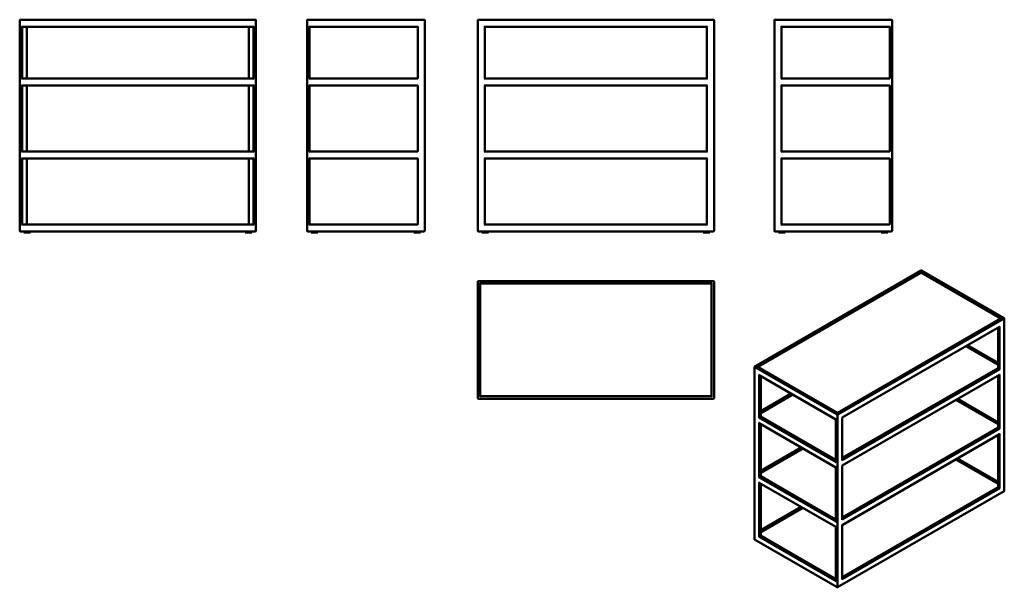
# Model space of a CAD drawing. Header units: millimetres. Extents: x 336 to 4520, y 467 to 2879.
import ezdxf

# ---------------------------------------------------------------- set-up
doc = ezdxf.new("R2010")
doc.units = ezdxf.units.MM
doc.header["$LTSCALE"] = 11.111111
doc.layers.add('Visible (ANSI)', color=7, linetype='Continuous', lineweight=50)
doc.layers.add('Visible Narrow (ANSI)', color=7, linetype='Continuous', lineweight=35)

msp = doc.modelspace()

# ---------------------------------------------------------------- linework, layer by layer
at = {"layer": 'Visible (ANSI)'}
for p, q in [((336.4, 2877.4), (336.4, 1981.4)), ((1338.4, 2879.4), (338.4, 2879.4)), ((346.4, 2849.4), (344.4, 2851.4)), ((346.4, 2849.4), (1330.4, 2849.4)), ((346.4, 2629.4), (346.4, 2849.4)), ((366.4, 2629.4), (366.4, 2849.4)), ((1310.4, 2849.4), (1310.4, 2629.4)), ((1330.4, 2849.4), (1332.4, 2851.4)), ((1330.4, 2849.4), (1330.4, 2629.4)), ((1340.4, 1981.4), (1340.4, 2877.4)), ((1557.5, 2877.4), (1557.5, 1981.4)), ((2055.5, 2879.4), (1559.5, 2879.4)), ((1567.5, 2849.4), (1565.5, 2851.4)), ((1567.5, 2629.4), (1567.5, 2849.4)), ((1567.5, 2849.4), (2027.5, 2849.4)), ((2027.5, 2849.4), (2029.5, 2851.4)), ((2027.5, 2849.4), (2027.5, 2629.4)), ((2057.5, 1981.4), (2057.5, 2877.4)), ((2282.6, 2877.4), (2282.6, 1981.4)), ((3284.6, 2879.4), (2284.6, 2879.4)), ((2312.6, 2849.4), (2310.6, 2851.4)), ((2312.6, 2629.4), (2312.6, 2849.4)), ((2312.6, 2849.4), (3256.6, 2849.4)), ((3256.6, 2849.4), (3258.6, 2851.4)), ((3256.6, 2849.4), (3256.6, 2629.4)), ((3286.6, 1981.4), (3286.6, 2877.4)), ((3543, 2877.4), (3543, 1981.4)), ((4041, 2879.4), (3545, 2879.4)), ((3573, 2849.4), (3571, 2851.4)), ((3573, 2849.4), (4033, 2849.4)), ((3573, 2629.4), (3573, 2849.4)), ((4033, 2849.4), (4035, 2851.4)), ((4033, 2849.4), (4033, 2629.4)), ((4043, 1981.4), (4043, 2877.4)), ((346.4, 2629.4), (344.4, 2627.4)), ((346.4, 2599.4), (344.4, 2601.4)), ((1330.4, 2629.4), (346.4, 2629.4)), ((346.4, 2599.4), (1330.4, 2599.4)), ((346.4, 2319.4), (346.4, 2599.4)), ((366.4, 2319.4), (366.4, 2599.4)), ((1310.4, 2599.4), (1310.4, 2319.4)), ((1332.4, 2627.4), (1330.4, 2629.4)), ((1330.4, 2599.4), (1332.4, 2601.4)), ((1330.4, 2599.4), (1330.4, 2319.4)), ((1567.5, 2629.4), (1565.5, 2627.4)), ((1567.5, 2599.4), (1565.5, 2601.4)), ((2027.5, 2629.4), (1567.5, 2629.4)), ((1567.5, 2599.4), (2027.5, 2599.4)), ((1567.5, 2319.4), (1567.5, 2599.4)), ((2029.5, 2627.4), (2027.5, 2629.4)), ((2027.5, 2599.4), (2029.5, 2601.4)), ((2027.5, 2599.4), (2027.5, 2319.4)), ((2312.6, 2629.4), (2310.6, 2627.4)), ((2312.6, 2599.4), (2310.6, 2601.4)), ((3256.6, 2629.4), (2312.6, 2629.4)), ((2312.6, 2319.4), (2312.6, 2599.4)), ((2312.6, 2599.4), (3256.6, 2599.4)), ((3258.6, 2627.4), (3256.6, 2629.4)), ((3256.6, 2599.4), (3258.6, 2601.4)), ((3256.6, 2599.4), (3256.6, 2319.4)), ((3573, 2629.4), (3571, 2627.4)), ((3573, 2599.4), (3571, 2601.4)), ((4033, 2629.4), (3573, 2629.4)), ((3573, 2599.4), (4033, 2599.4)), ((3573, 2319.4), (3573, 2599.4)), ((4035, 2627.4), (4033, 2629.4)), ((4033, 2599.4), (4035, 2601.4)), ((4033, 2599.4), (4033, 2319.4)), ((346.4, 2319.4), (344.4, 2317.4)), ((1330.4, 2319.4), (346.4, 2319.4)), ((1332.4, 2317.4), (1330.4, 2319.4)), ((1567.5, 2319.4), (1565.5, 2317.4)), ((2027.5, 2319.4), (1567.5, 2319.4)), ((2029.5, 2317.4), (2027.5, 2319.4)), ((2312.6, 2319.4), (2310.6, 2317.4)), ((3256.6, 2319.4), (2312.6, 2319.4)), ((3258.6, 2317.4), (3256.6, 2319.4)), ((3573, 2319.4), (3571, 2317.4)), ((4033, 2319.4), (3573, 2319.4)), ((4035, 2317.4), (4033, 2319.4)), ((346.4, 2289.4), (344.4, 2291.4)), ((346.4, 2009.4), (346.4, 2289.4)), ((346.4, 2289.4), (1330.4, 2289.4)), ((366.4, 2009.4), (366.4, 2289.4)), ((1310.4, 2289.4), (1310.4, 2009.4)), ((1330.4, 2289.4), (1332.4, 2291.4)), ((1330.4, 2289.4), (1330.4, 2009.4)), ((1567.5, 2289.4), (1565.5, 2291.4)), ((1567.5, 2289.4), (2027.5, 2289.4)), ((1567.5, 2009.4), (1567.5, 2289.4)), ((2027.5, 2289.4), (2029.5, 2291.4)), ((2027.5, 2289.4), (2027.5, 2009.4)), ((2312.6, 2289.4), (2310.6, 2291.4)), ((2312.6, 2009.4), (2312.6, 2289.4)), ((2312.6, 2289.4), (3256.6, 2289.4)), ((3256.6, 2289.4), (3258.6, 2291.4)), ((3256.6, 2289.4), (3256.6, 2009.4)), ((3573, 2289.4), (3571, 2291.4)), ((3573, 2009.4), (3573, 2289.4)), ((3573, 2289.4), (4033, 2289.4)), ((4033, 2289.4), (4035, 2291.4)), ((4033, 2289.4), (4033, 2009.4)), ((344.4, 2007.4), (346.4, 2009.4)), ((1330.4, 2009.4), (346.4, 2009.4)), ((1330.4, 2009.4), (1332.4, 2007.4)), ((1565.5, 2007.4), (1567.5, 2009.4)), ((2027.5, 2009.4), (1567.5, 2009.4)), ((2027.5, 2009.4), (2029.5, 2007.4)), ((2310.6, 2007.4), (2312.6, 2009.4)), ((3256.6, 2009.4), (2312.6, 2009.4)), ((3256.6, 2009.4), (3258.6, 2007.4)), ((3571, 2007.4), (3573, 2009.4)), ((4033, 2009.4), (3573, 2009.4)), ((4033, 2009.4), (4035, 2007.4)), ((338.4, 1979.4), (1338.4, 1979.4)), ((354.4, 1979.4), (354.4, 1974.4)), ((354.4, 1974.4), (382.4, 1974.4)), ((382.4, 1979.4), (382.4, 1974.4)), ((1294.4, 1974.4), (1294.4, 1979.4)), ((1322.4, 1974.4), (1294.4, 1974.4)), ((1322.4, 1974.4), (1322.4, 1979.4)), ((1559.5, 1979.4), (2055.5, 1979.4)), ((1575.5, 1974.4), (1575.5, 1979.4)), ((1603.5, 1974.4), (1575.5, 1974.4)), ((1603.5, 1974.4), (1603.5, 1979.4)), ((2011.5, 1979.4), (2011.5, 1974.4)), ((2011.5, 1974.4), (2039.5, 1974.4)), ((2039.5, 1979.4), (2039.5, 1974.4)), ((2284.6, 1979.4), (3284.6, 1979.4)), ((2300.6, 1979.4), (2300.6, 1974.4)), ((2300.6, 1974.4), (2328.6, 1974.4)), ((2328.6, 1979.4), (2328.6, 1974.4)), ((3240.6, 1974.4), (3240.6, 1979.4)), ((3268.6, 1974.4), (3240.6, 1974.4)), ((3268.6, 1974.4), (3268.6, 1979.4)), ((3545, 1979.4), (4041, 1979.4)), ((3561, 1974.4), (3561, 1979.4)), ((3589, 1974.4), (3561, 1974.4)), ((3589, 1974.4), (3589, 1979.4)), ((3997, 1979.4), (3997, 1974.4)), ((3997, 1974.4), (4025, 1974.4)), ((4025, 1979.4), (4025, 1974.4)), ((4166.4, 1812.9), (3459.3, 1404.6)), ((4167.4, 1805.2), (3472.6, 1404.1)), ((4167.4, 1805.2), (4167.4, 1807.9)), ((4167.4, 1804.5), (4167.4, 1805.2)), ((4505.8, 1609.8), (4167.4, 1805.2)), ((4519.1, 1610.4), (4168.4, 1812.9)), ((2282.6, 1766.6), (2282.6, 1270.6)), ((3284.6, 1768.6), (2284.6, 1768.6)), ((2292.6, 1758.6), (2290.6, 1760.6)), ((2292.6, 1758.6), (3276.6, 1758.6)), ((2292.6, 1278.6), (2292.6, 1758.6)), ((2292.7, 1758.5), (2292.7, 1278.7)), ((2294.7, 1756.5), (2292.7, 1758.5)), ((3276.5, 1758.5), (2292.7, 1758.5)), ((3274.5, 1756.5), (3276.5, 1758.5)), ((3276.5, 1278.7), (3276.5, 1758.5)), ((3276.6, 1758.6), (3278.6, 1760.6)), ((3276.6, 1758.6), (3276.6, 1278.6)), ((3286.6, 1270.6), (3286.6, 1766.6)), ((4507.6, 1609.8), (3811, 1207.6)), ((4520.1, 877.1), (4520.1, 1608.7)), ((4499.7, 1574.5), (3831.4, 1188.6)), ((4493.5, 1397.5), (4493.5, 1570.9)), ((4493.5, 1412.8), (4356.6, 1491.9)), ((4363.7, 1496), (4493.5, 1421.1)), ((3458.3, 671.3), (3458.3, 1402.9)), ((3811, 1207.6), (3470.8, 1404.1)), ((4493.5, 1397.5), (3831.4, 1015.3)), ((4494.1, 1397.2), (4493.5, 1397.5)), ((4494.1, 1397.2), (4498.3, 1394.7)), ((4501.1, 1393.1), (4498.3, 1394.7)), ((3804.7, 1180.5), (3478.7, 1368.7)), ((3484.9, 1191.8), (3484.9, 1365.1)), ((4499.7, 1370.4), (3831.4, 984.5)), ((4493.5, 1144.4), (4493.5, 1366.8)), ((2284.6, 1268.6), (3284.6, 1268.6)), ((2290.6, 1276.6), (2292.6, 1278.6)), ((3276.6, 1278.6), (2292.6, 1278.6)), ((2292.7, 1278.7), (2294.7, 1280.7)), ((2292.7, 1278.7), (3276.5, 1278.7)), ((3274.5, 1280.7), (3276.5, 1278.7)), ((3276.6, 1278.6), (3278.6, 1276.6)), ((3484.9, 1215.3), (3614.7, 1290.2)), ((3621.8, 1286.1), (3484.9, 1207.1)), ((4493.5, 1159.7), (4314.1, 1263.2)), ((4321.3, 1267.4), (4493.5, 1167.9)), ((3480.1, 1189), (3477.2, 1187.3)), ((3480.1, 1189), (3484.3, 1191.4)), ((3484.9, 1191.8), (3484.3, 1191.4)), ((3804.7, 1007.1), (3484.9, 1191.8)), ((3804.7, 1180.5), (3805.3, 1180.8)), ((3804.7, 999.9), (3804.7, 1180.5)), ((3811, 1207.6), (3811, 1210.3)), ((3811, 1206.9), (3811, 1207.6)), ((3831.4, 1188.6), (3830.8, 1189)), ((3831.4, 1008), (3831.4, 1188.6)), ((3804.7, 976.3), (3478.7, 1164.6)), ((3484.9, 938.6), (3484.9, 1161)), ((4493.5, 1144.4), (3831.4, 762.1)), ((4494.1, 1144.1), (4493.5, 1144.4)), ((4494.1, 1144.1), (4498.3, 1141.6)), ((4501.1, 1140), (4498.3, 1141.6)), ((4499.7, 1117.3), (3831.4, 731.4)), ((4493.5, 891.3), (4493.5, 1113.7)), ((3484.9, 962.2), (3657.1, 1061.6)), ((3664.2, 1057.5), (3484.9, 953.9)), ((4493.5, 906.7), (4314.2, 1010.2)), ((4493.5, 914.8), (4321.3, 1014.2)), ((3804.7, 976.3), (3805.3, 976.7)), ((3804.7, 746.8), (3804.7, 976.3)), ((3831.4, 984.5), (3830.8, 984.8)), ((3831.4, 754.9), (3831.4, 984.5)), ((3480.1, 935.9), (3477.2, 934.2)), ((3480.1, 935.9), (3484.3, 938.3)), ((3484.9, 938.6), (3484.3, 938.3)), ((3804.7, 754), (3484.9, 938.6)), ((3804.7, 723.2), (3478.7, 911.5)), ((3484.9, 685.5), (3484.9, 907.9)), ((4493.5, 891.3), (3831.4, 509)), ((4493.5, 891.3), (4494.1, 891)), ((4498.3, 888.5), (4494.1, 891)), ((4498.3, 888.5), (4501.1, 886.9)), ((3812, 467.1), (4519.1, 875.3)), ((3657.1, 808.5), (3484.9, 709.1)), ((3664.2, 804.4), (3484.9, 700.9)), ((3804.7, 723.2), (3805.3, 723.6)), ((3804.7, 493.7), (3804.7, 723.2)), ((3831.4, 731.4), (3830.8, 731.7)), ((3831.4, 501.8), (3831.4, 731.4)), ((3459.3, 669.6), (3810, 467.1)), ((3477.2, 681.1), (3480.1, 682.7)), ((3484.3, 685.2), (3480.1, 682.7)), ((3484.3, 685.2), (3484.9, 685.5)), ((3804.7, 500.9), (3484.9, 685.5))]:
    msp.add_line(p, q, dxfattribs=at)
for centre, start, end in [((338.4, 2877.4), 90, 180), ((1338.4, 2877.4), 0, 90), ((1559.5, 2877.4), 90, 180), ((2055.5, 2877.4), 0, 90), ((2284.6, 2877.4), 90, 180), ((3284.6, 2877.4), 0, 90), ((3545, 2877.4), 90, 180), ((4041, 2877.4), 0, 90), ((338.4, 1981.4), 180, 270), ((1338.4, 1981.4), 270, 0), ((1559.5, 1981.4), 180, 270), ((2055.5, 1981.4), 270, 0), ((2284.6, 1981.4), 180, 270), ((3284.6, 1981.4), 270, 0), ((3545, 1981.4), 180, 270), ((4041, 1981.4), 270, 0), ((4167.4, 1811.1), 60, 120), ((2284.6, 1766.6), 90, 180), ((3284.6, 1766.6), 0, 90), ((4518.1, 1608.7), 0, 60), ((3460.3, 1402.9), 120, 180), ((2284.6, 1270.6), 180, 270), ((3284.6, 1270.6), 270, 0), ((4518.1, 877.1), 300, 0), ((3460.3, 671.3), 180, 240), ((3811, 468.8), 240, 300)]:
    msp.add_arc(centre, 2, start, end, dxfattribs=at)
for centre, major_axis, start_param, end_param in [((4503.8, 1608.7), (-2.83, 0), 3.460708, 4.712389), ((4509.6, 1608.7), (2.83, 0), 1.570796, 2.356194), ((4499.7, 1576.8), (-1.41, -2.45), 0.785398, 1.570796), ((3468.8, 1402.9), (-2.83, 0), 3.926991, 4.712389), ((3474.6, 1402.9), (2.83, 0), 1.570796, 2.822477), ((3478.7, 1371.1), (1.41, -2.45), 4.712389, 5.497787), ((4499.7, 1372.7), (-1.41, -2.45), 0.785398, 1.570796), ((3478.7, 1166.9), (1.41, -2.45), 4.712389, 5.497787), ((4499.7, 1119.6), (-1.41, -2.45), 0.785398, 1.570796), ((3829.4, 1006.9), (-1.41, -2.45), 1.570796, 2.356194), ((3806.7, 998.7), (1.41, -2.45), 3.926991, 4.712389), ((3478.7, 913.8), (1.41, -2.45), 4.712389, 5.497787), ((3829.4, 753.8), (-1.41, -2.45), 1.570796, 2.356194), ((3806.7, 745.6), (1.41, -2.45), 3.926991, 4.712389), ((3806.7, 492.5), (-1.41, 2.45), 0.785398, 1.570796), ((3829.4, 500.7), (-1.41, -2.45), 1.570796, 2.356194)]:
    msp.add_ellipse(centre, major_axis=major_axis, ratio=0.57735, start_param=start_param, end_param=end_param, dxfattribs=at)
at = {"layer": 'Visible Narrow (ANSI)'}
for p, q in [((3460.3, 1404.5), (4167.4, 1812.8)), ((4167.4, 1807.9), (3468.8, 1404.5)), ((3474.6, 1404.5), (4167.4, 1804.5)), ((4167.4, 1812.8), (4518.1, 1610.3)), ((4509.6, 1610.3), (4167.4, 1807.9)), ((4167.4, 1804.5), (4503.8, 1610.3)), ((4503.8, 1610.3), (3811, 1210.3)), ((3811, 1206.9), (4509.6, 1610.3)), ((4518.1, 1610.3), (3811, 1202)), ((3812.4, 1199.6), (4519.5, 1607.8)), ((4519.5, 1607.8), (4519.5, 876.3)), ((4501.1, 1576), (3830.8, 1189)), ((4494.1, 1397.2), (4494.1, 1571.2)), ((4498.3, 1573.7), (4498.3, 1394.7)), ((4501.1, 1393.1), (4501.1, 1576)), ((4356, 1491.5), (4493.5, 1412.1)), ((4493.5, 1415.5), (4358.9, 1493.2)), ((4363.1, 1495.6), (4493.5, 1420.4)), ((3458.9, 670.5), (3458.9, 1402.1)), ((3458.9, 1402.1), (3809.6, 1199.6)), ((3811, 1202), (3460.3, 1404.5)), ((3468.8, 1404.5), (3811, 1206.9)), ((3811, 1210.3), (3474.6, 1404.5)), ((3830.8, 1006.1), (4501.1, 1393.1)), ((4493.5, 1400.2), (3831.4, 1017.9)), ((3831.4, 1014.6), (4494.1, 1397.2)), ((4498.3, 1394.7), (3831.4, 1009.7)), ((3477.2, 1370.2), (3477.2, 1187.3)), ((3805.3, 1180.8), (3477.2, 1370.2)), ((3480.1, 1189), (3480.1, 1367.9)), ((3484.3, 1365.5), (3484.3, 1191.4)), ((4501.1, 1371.9), (3830.8, 984.8)), ((4494.1, 1144.1), (4494.1, 1367.1)), ((4498.3, 1369.6), (4498.3, 1141.6)), ((4501.1, 1140), (4501.1, 1371.9)), ((3484.9, 1214.6), (3615.2, 1289.9)), ((3619.5, 1287.4), (3484.9, 1209.7)), ((3484.9, 1206.4), (3622.4, 1285.8)), ((4313.6, 1262.9), (4493.5, 1159)), ((4493.5, 1162.4), (4316.5, 1264.6)), ((4320.7, 1267), (4493.5, 1167.3)), ((3477.2, 1187.3), (3805.3, 997.9)), ((3804.7, 1001.5), (3480.1, 1189)), ((3484.3, 1191.4), (3804.7, 1006.4)), ((3804.7, 1009.8), (3484.9, 1194.4)), ((3805.3, 997.9), (3805.3, 1180.8)), ((3809.6, 1199.6), (3809.6, 468)), ((3812.4, 468), (3812.4, 1199.6)), ((3830.8, 1189), (3830.8, 1006.1)), ((3477.2, 1166.1), (3477.2, 934.2)), ((3805.3, 976.7), (3477.2, 1166.1)), ((3480.1, 935.9), (3480.1, 1163.8)), ((3484.3, 1161.4), (3484.3, 938.3)), ((3830.8, 753), (4501.1, 1140)), ((4493.5, 1147.1), (3831.4, 764.8)), ((3831.4, 761.5), (4494.1, 1144.1)), ((4498.3, 1141.6), (3831.4, 756.6)), ((4501.1, 1118.8), (3830.8, 731.7)), ((4494.1, 891), (4494.1, 1114)), ((4498.3, 1116.4), (4498.3, 888.5)), ((4501.1, 886.9), (4501.1, 1118.8)), ((3484.9, 961.5), (3657.7, 1061.3)), ((3661.9, 1058.8), (3484.9, 956.6)), ((3484.9, 953.3), (3664.8, 1057.1)), ((4313.6, 1009.8), (4493.5, 906)), ((4493.5, 909.3), (4316.5, 1011.5)), ((4320.7, 1013.9), (4493.5, 914.2)), ((3805.3, 744.8), (3805.3, 976.7)), ((3830.8, 984.8), (3830.8, 753)), ((3477.2, 934.2), (3805.3, 744.8)), ((3804.7, 748.4), (3480.1, 935.9)), ((3484.3, 938.3), (3804.7, 753.3)), ((3804.7, 756.7), (3484.9, 941.3)), ((3477.2, 913), (3477.2, 681.1)), ((3805.3, 723.6), (3477.2, 913)), ((3480.1, 682.7), (3480.1, 910.7)), ((3484.3, 908.2), (3484.3, 685.2)), ((3830.8, 499.9), (4501.1, 886.9)), ((4493.5, 893.9), (3831.4, 511.6)), ((3831.4, 508.4), (4494.1, 891)), ((4498.3, 888.5), (3831.4, 503.5)), ((4519.5, 876.3), (3812.4, 468)), ((3484.9, 708.4), (3657.7, 808.1)), ((3661.9, 805.7), (3484.9, 703.5)), ((3484.9, 700.2), (3664.7, 804.1)), ((3805.3, 491.7), (3805.3, 723.6)), ((3830.8, 731.7), (3830.8, 499.9)), ((3809.6, 468), (3458.9, 670.5)), ((3477.2, 681.1), (3805.3, 491.7)), ((3804.7, 495.3), (3480.1, 682.7)), ((3484.3, 685.2), (3804.7, 500.2)), ((3804.7, 503.5), (3484.9, 688.1))]:
    msp.add_line(p, q, dxfattribs=at)
for centre, major_axis, start_param, end_param in [((4167.4, 1811.1), (-1, 1.73), 5.497787, 6.283185), ((4167.4, 1811.1), (1, 1.73), 0, 0.785398), ((4518.1, 1608.7), (1, 1.73), 0, 0.785398), ((4518.1, 1608.7), (1, -1.73), 0.785398, 2.356194), ((4518.1, 1608.7), (2, 0), 5.497787, 6.283185), ((3460.3, 1402.9), (-2, 0), 0, 0.785398), ((3460.3, 1402.9), (1, 1.73), 0.785398, 2.356194), ((3460.3, 1402.9), (-1, 1.73), 5.497787, 6.283185), ((3811, 1200.4), (-1, -1.73), 3.926991, 5.497787), ((3811, 1200.4), (2, 0), 3.926991, 5.497787), ((3811, 1200.4), (-1, 1.73), 3.926991, 5.497787), ((4518.1, 877.1), (1, -1.73), 0, 0.785398), ((4518.1, 877.1), (2, 0), 5.497787, 6.283185), ((3460.3, 671.3), (-2, 0), 0, 0.785398), ((3460.3, 671.3), (-1, -1.73), 5.497787, 6.283185), ((3811, 468.8), (-1, -1.73), 5.497787, 6.283185), ((3811, 468.8), (-2, 0), 0.785398, 2.356194), ((3811, 468.8), (1, -1.73), 0, 0.785398)]:
    msp.add_ellipse(centre, major_axis=major_axis, ratio=0.57735, start_param=start_param, end_param=end_param, dxfattribs=at)

doc.saveas('drawing.dxf')
